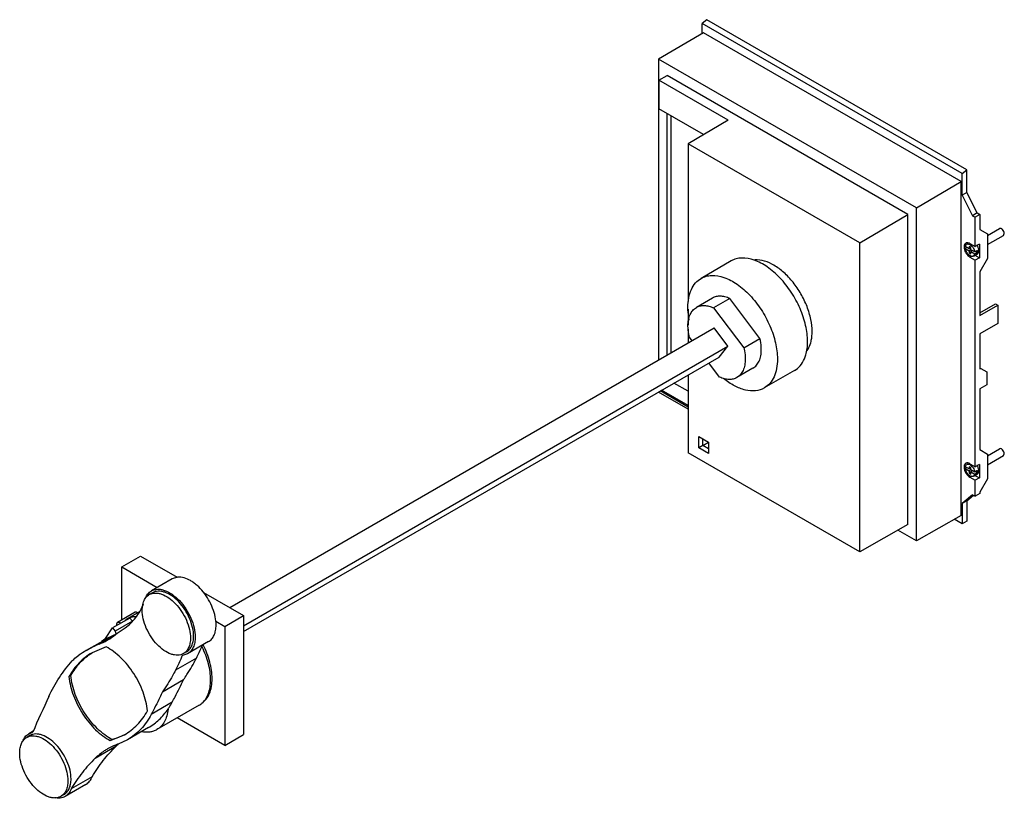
# Model space of a CAD drawing. Header units: millimetres. Extents: x 75 to 581, y 258 to 657.
import ezdxf

# ---------------------------------------------------------------- set-up
doc = ezdxf.new("R2010")
doc.units = ezdxf.units.MM
doc.header["$LTSCALE"] = 59.507489
doc.layers.add('00_COMPONENTS_1', color=7, linetype='CONTINUOUS')

msp = doc.modelspace()

# ---------------------------------------------------------------- linework, layer by layer
at = {"layer": '00_COMPONENTS_1', "color": 7, "linetype": 'Continuous'}
for p, q in [((427.82, 657.46), (425.42, 655.59)), ((425.42, 650.38), (425.42, 655.59)), ((559.06, 578.43), (425.42, 655.59)), ((561.46, 580.3), (427.82, 657.46)), ((426.05, 650.75), (403.07, 637.26)), ((558.42, 574.33), (426.05, 650.75)), ((403.07, 637.26), (403.07, 482.7)), ((535.44, 560.83), (403.07, 637.26)), ((403.14, 626.38), (407.38, 628.87)), ((531.13, 557.43), (407.38, 628.87)), ((403.14, 626.38), (403.14, 611.72)), ((438.72, 605.84), (403.14, 626.38)), ((426.13, 598.45), (403.14, 611.72)), ((407.38, 485.19), (407.38, 609.27)), ((409.51, 486.42), (409.51, 608.05)), ((438.72, 605.84), (418.21, 593.79)), ((418.21, 593.79), (418.21, 512.68)), ((506.38, 542.89), (418.21, 593.79)), ((559.06, 578.43), (561.46, 580.3)), ((559.06, 567.41), (559.06, 578.43)), ((561.46, 568.8), (561.46, 580.3)), ((535.44, 560.83), (558.42, 574.33)), ((558.42, 402.86), (558.42, 574.33)), ((561.46, 568.8), (559.06, 567.41)), ((559.06, 567.41), (564.36, 556.81)), ((566.77, 558.2), (561.46, 568.8)), ((506.38, 542.89), (531.13, 557.43)), ((531.13, 398.21), (531.13, 557.43)), ((535.44, 389.82), (535.44, 560.83)), ((566.77, 558.2), (564.36, 556.81)), ((564.36, 556.81), (565.71, 556.04)), ((568.11, 557.42), (565.71, 556.04)), ((566.77, 558.2), (568.11, 557.42)), ((568.11, 557.42), (568.11, 549.75)), ((565.71, 540.93), (565.71, 556.04)), ((568.11, 549.75), (572.07, 547.46)), ((572.07, 546.63), (578.21, 550.17)), ((572.07, 547.46), (572.07, 534.81)), ((572.07, 542.01), (580.21, 546.71)), ((580.21, 546.71), (580.63, 547.63)), ((506.38, 384.17), (506.38, 542.89)), ((560.58, 540.99), (561.27, 542.12)), ((561.61, 542.32), (562.22, 542.67)), ((562.95, 542.52), (565.71, 540.93)), ((567.83, 542.16), (565.71, 540.93)), ((567.83, 542.16), (567.83, 535.21)), ((562.62, 539.81), (560.58, 540.99)), ((561.43, 540.5), (560.58, 540.01)), ((560.58, 540.01), (562.62, 538.83)), ((563.42, 540.51), (562.62, 540.96)), ((562.62, 540.96), (562.62, 539.81)), ((563.42, 540.27), (562.62, 539.81)), ((563.44, 539.31), (562.62, 538.83)), ((562.62, 538.83), (562.62, 537.68)), ((563.42, 538.14), (562.62, 537.68)), ((562.62, 537.68), (563.42, 537.22)), ((563.85, 536.1), (562.95, 535.58)), ((563.16, 540.07), (563.42, 539.93)), ((563.42, 539.35), (563.42, 540.51)), ((565.46, 538.18), (563.42, 539.35)), ((564.26, 538.86), (563.42, 538.37)), ((563.42, 538.37), (565.46, 537.2)), ((563.42, 537.22), (563.42, 538.37)), ((563.97, 539.04), (563.97, 538.69)), ((564.77, 536.06), (566.82, 537.25)), ((565.46, 537.2), (564.77, 536.06)), ((566.8, 538.95), (565.46, 538.18)), ((565.46, 537.2), (566.8, 537.97)), ((565.56, 536.52), (567.83, 535.21)), ((565.95, 538.46), (566.8, 537.97)), ((440.35, 533.56), (424.86, 524.62)), ((562.95, 535.58), (565.71, 533.99)), ((567.83, 535.21), (565.71, 533.99)), ((565.71, 427.84), (565.71, 533.99)), ((572.07, 534.81), (568.11, 527.95)), ((568.11, 527.95), (568.11, 505.62)), ((430.71, 514.49), (422.44, 509.71)), ((439.58, 514.25), (431.3, 509.47)), ((455.08, 493.73), (439.58, 514.25)), ((568.11, 506.84), (576.17, 511.5)), ((568.11, 505.62), (577.23, 510.88)), ((576.17, 511.5), (577.23, 510.88)), ((577.23, 510.88), (577.23, 501.41)), ((418.21, 508.85), (418.21, 500.5)), ((431.3, 509.47), (446.81, 488.95)), ((577.23, 501.41), (568.11, 496.15)), ((182.77, 355.51), (431.59, 499.17)), ((418.21, 498.46), (418.21, 491.44)), ((438.68, 489.77), (431.59, 499.17)), ((568.11, 496.15), (568.11, 478.1)), ((420.25, 492.62), (418.87, 494.44)), ((446.81, 488.95), (455.08, 493.73)), ((189.87, 346.12), (438.68, 489.77)), ((434.1, 484.23), (438.68, 489.77)), ((189.87, 343.22), (434.1, 484.23)), ((434.38, 473.92), (428.87, 481.21)), ((451.51, 478.46), (443.24, 473.68)), ((472.85, 477.27), (457.36, 468.33)), ((568.11, 478.59), (568.53, 478.35)), ((568.11, 478.1), (568.53, 478.35)), ((568.53, 478.35), (571.58, 476.59)), ((571.58, 476.59), (571.58, 469.95)), ((418.21, 466.66), (410.94, 470.86)), ((418.21, 475.05), (418.21, 435.07)), ((403.07, 466.31), (403.07, 466.25)), ((418.21, 457.51), (403.07, 466.25)), ((418.21, 458.54), (403.91, 466.8)), ((418.21, 459.32), (404.58, 467.18)), ((571.58, 469.95), (568.11, 467.95)), ((568.11, 467.95), (568.11, 436.66)), ((423.65, 443.44), (428.74, 440.5)), ((423.65, 437.56), (423.65, 443.44)), ((425.75, 438.83), (428.71, 440.54)), ((425.77, 438.79), (425.77, 442.21)), ((428.74, 440.5), (428.74, 434.62)), ((506.38, 384.17), (418.21, 435.07)), ((425.77, 438.79), (423.65, 437.56)), ((428.74, 434.62), (423.65, 437.56)), ((428.74, 437.07), (425.77, 438.79)), ((568.11, 436.66), (572.07, 434.38)), ((572.07, 433.54), (578.21, 437.09)), ((572.07, 434.38), (572.07, 421.72)), ((572.07, 428.92), (580.21, 433.62)), ((580.21, 433.62), (580.63, 434.54)), ((560.58, 427.91), (561.27, 429.04)), ((562.62, 426.73), (560.58, 427.91)), ((561.43, 427.42), (560.58, 426.93)), ((560.58, 426.93), (562.62, 425.75)), ((561.61, 429.23), (562.22, 429.58)), ((563.42, 427.42), (562.62, 427.88)), ((562.62, 427.88), (562.62, 426.73)), ((563.42, 427.18), (562.62, 426.73)), ((563.44, 426.22), (562.62, 425.75)), ((562.62, 425.75), (562.62, 424.6)), ((563.42, 425.05), (562.62, 424.6)), ((562.95, 429.44), (565.71, 427.84)), ((563.16, 426.99), (563.42, 426.84)), ((563.42, 426.27), (563.42, 427.42)), ((565.46, 425.09), (563.42, 426.27)), ((564.26, 425.78), (563.42, 425.29)), ((563.42, 425.29), (565.46, 424.11)), ((563.42, 424.14), (563.42, 425.29)), ((563.97, 425.95), (563.97, 425.61)), ((566.8, 425.87), (565.46, 425.09)), ((565.46, 424.11), (566.8, 424.89)), ((567.83, 429.07), (565.71, 427.84)), ((565.95, 425.38), (566.8, 424.89)), ((567.83, 429.07), (567.83, 422.13)), ((562.62, 424.6), (563.42, 424.14)), ((563.85, 423.02), (562.95, 422.5)), ((562.95, 422.5), (565.71, 420.9)), ((564.77, 422.98), (566.82, 424.16)), ((565.46, 424.11), (564.77, 422.98)), ((565.56, 423.44), (567.83, 422.13)), ((567.83, 422.13), (565.71, 420.9)), ((565.71, 412.75), (565.71, 420.9)), ((572.07, 421.72), (568.11, 414.86)), ((568.11, 414.86), (568.11, 414.13)), ((564.36, 413.52), (559.06, 409.05)), ((561.46, 410.44), (559.06, 409.05)), ((561.46, 410.44), (564.81, 413.26)), ((561.46, 410.44), (561.46, 399.88)), ((564.36, 413.52), (565.71, 412.75)), ((568.11, 414.13), (565.71, 412.75)), ((559.06, 409.05), (559.06, 398.49)), ((558.42, 402.86), (535.44, 389.82)), ((559.06, 398.49), (554.93, 400.88)), ((561.46, 399.88), (559.06, 398.49)), ((531.13, 398.21), (506.38, 384.17)), ((535.44, 389.82), (525.98, 395.29)), ((127.29, 376.4), (136.94, 381.97)), ((136.94, 381.97), (155.78, 371.09)), ((127.29, 349.19), (127.29, 376.4)), ((127.29, 376.4), (145.55, 365.86)), ((153.28, 370.32), (142.54, 364.12)), ((156.01, 371.16), (153.28, 370.32)), ((143.1, 363.15), (141.47, 362.21)), ((169.36, 363.25), (189.87, 351.42)), ((131.42, 350.19), (122.61, 345.1)), ((134.16, 353.16), (125.18, 347.97)), ((136.48, 353.44), (130.15, 349.79)), ((131.33, 350.36), (131.37, 350.38)), ((131.33, 350.36), (131.36, 350.38)), ((132.8, 348.51), (131.42, 350.19)), ((180.21, 345.84), (189.87, 351.42)), ((189.87, 351.42), (189.87, 290.3)), ((119.04, 339.65), (122.61, 345.1)), ((122.61, 345.1), (124, 343.43)), ((132.8, 348.51), (124, 343.43)), ((132.8, 348.49), (132.8, 348.51)), ((175.61, 348.5), (180.21, 345.84)), ((180.21, 345.84), (180.21, 284.73)), ((118.76, 339.04), (109.02, 333.42)), ((123.12, 341.01), (115.77, 336.77)), ((124, 343.43), (124.33, 341.94)), ((119.29, 335.34), (112.06, 332.34)), ((171.9, 338.07), (161.16, 331.86)), ((165.64, 329.53), (154.9, 323.33)), ((161.16, 331.86), (158.43, 331.02)), ((160.6, 332.83), (158.97, 331.9)), ((101.13, 320.68), (100.18, 320.13)), ((148.3, 312.36), (159.05, 318.56)), ((153.21, 306.9), (142.46, 300.7)), ((167.07, 305.4), (145.33, 292.85)), ((167.05, 305.39), (167.07, 305.4)), ((180.21, 284.73), (155.74, 298.86)), ((141.02, 293.89), (130.27, 287.69)), ((80.13, 289.81), (78.51, 288.88)), ((81.8, 292.07), (79.57, 290.78)), ((79.57, 290.78), (81.56, 291.52)), ((121.43, 287.23), (128.66, 290.23)), ((180.21, 284.73), (189.87, 290.3)), ((124.36, 284.32), (113.61, 278.12)), ((122.38, 287.78), (121.43, 287.23)), ((130.27, 287.69), (125.42, 285.45)), ((112.07, 268.71), (101.33, 262.5)), ((108.94, 264.74), (98.19, 258.53)), ((97.63, 259.5), (96.01, 258.56))]:
    msp.add_line(p, q, dxfattribs=at)
for centre, radius, start, end in [((561.86, 541.11), 1.17, 111.2297, 120.0546), ((564.74, 542.16), 2.67, 164.8123, 166.7991), ((561.46, 539.25), 3.12, 59.973, 63.3201), ((561.59, 538.27), 6.04, 32.4498, 34.0503), ((561.55, 538.25), 6.08, 30.3757, 32.4505), ((561.59, 538.27), 6.04, 27.1598, 30.3809), ((559.68, 537.18), 5.87, 32.9162, 39.1334), ((564.21, 538.4), 2.62, 350.6548, 353.9743), ((564.06, 538.85), 3.48, 0.0506, 4.1636), ((564.46, 538.85), 3.09, 356.3112, 0.0283), ((470.49, 512.97), 52.43, 218.307, 219.2114), ((561.86, 428.02), 1.17, 111.2297, 120.0546), ((564.74, 429.08), 2.67, 164.8123, 166.7991), ((561.46, 426.16), 3.12, 59.973, 63.3201), ((559.68, 424.09), 5.87, 32.9162, 39.1334), ((561.59, 425.18), 6.04, 32.4498, 34.0503), ((561.55, 425.16), 6.08, 30.3757, 32.4505), ((561.59, 425.18), 6.04, 27.1598, 30.3809), ((564.21, 425.31), 2.62, 350.6548, 353.9743), ((564.06, 425.76), 3.48, 0.0506, 4.1636), ((564.46, 425.76), 3.09, 356.3112, 0.0283), ((134.95, 341.5), 9.58, 120.0268, 129.4513), ((134.93, 341.52), 9.55, 112.1444, 119.9825), ((95.44, 391.69), 57.43, 300.9851, 305.8092), ((136.06, 313.68), 31.05, 124.3335, 128.0024), ((135.89, 313.92), 30.75, 123.2188, 124.3285), ((148.8, 287), 60.09, 119.4875, 119.9998), ((148.92, 286.79), 60.33, 114.36, 119.4821), ((139.17, 281.2), 60.29, 112.8357, 119.9969), ((101.97, 369.52), 35.55, 292.8454, 299.9875), ((139.14, 281.27), 60.22, 120.0025, 124.2701), ((892.12, -63.41), 884.86, 155.04875, 156.35199), ((162.28, 313.65), 9.54, 300.0977, 306.4567), ((162.23, 313.73), 9.63, 306.455, 308.5415), ((147.9, 260.02), 33.83, 131.4641, 134.0366)]:
    msp.add_arc(centre, radius, start, end, dxfattribs=at)
for points, knots in [([(580.63, 547.63), (580.63, 547.98), (580.43, 548.72), (579.92, 549.51), (579.38, 549.99), (578.88, 550.27), (578.42, 550.29), (578.21, 550.17)], [0, 0, 0, 0, 0.271127, 0.563803, 0.698535, 0.816718, 1, 1, 1, 1]), ([(560.45, 542.43), (560.39, 542.35), (560.13, 542), (560.01, 541.57), (559.97, 541.24)], [0, 0, 0, 0, 0.228887, 1, 1, 1, 1]), ([(562.95, 542.52), (562.82, 542.6), (562.33, 542.84), (561.77, 542.97), (561.38, 542.92)], [0, 0, 0, 0, 0.281036, 1, 1, 1, 1]), ([(561.43, 542.2), (561.53, 542.24), (562.01, 542.35), (562.52, 542.21), (562.86, 542.04)], [0, 0, 0, 0, 0.223951, 1, 1, 1, 1]), ([(563.02, 541.95), (563.13, 541.89), (563.58, 541.59), (563.97, 541.2), (564.23, 540.88)], [0, 0, 0, 0, 0.232741, 1, 1, 1, 1]), ([(559.94, 540.79), (559.94, 540.72), (559.95, 540.44), (559.98, 540.16), (560.02, 539.95)], [0, 0, 0, 0, 0.239968, 1, 1, 1, 1]), ([(560.02, 539.95), (560.19, 539.05), (560.92, 537.37), (562.19, 536.02), (562.95, 535.58)], [0, 0, 0, 0, 0.512878, 1, 1, 1, 1]), ([(564.77, 536.06), (564.61, 535.97), (564.21, 535.86), (563.56, 535.96), (562.89, 536.28), (561.99, 537), (561.08, 538.23), (560.66, 539.41), (560.58, 540.01)], [0, 0, 0, 0, 0.086878, 0.184776, 0.29909, 0.429431, 0.718147, 1, 1, 1, 1]), ([(565.17, 539.27), (565.2, 539.18), (565.33, 538.82), (565.42, 538.45), (565.46, 538.18)], [0, 0, 0, 0, 0.259517, 1, 1, 1, 1]), ([(566.82, 537.25), (567.03, 537.37), (567.41, 537.81), (567.52, 538.35), (567.54, 538.65)], [0, 0, 0, 0, 0.455057, 1, 1, 1, 1]), ([(567.54, 539.1), (567.52, 539.26), (567.43, 539.92), (567.2, 540.57), (566.96, 541.02)], [0, 0, 0, 0, 0.234009, 1, 1, 1, 1]), ([(479.58, 492.14), (479.58, 494.92), (478.8, 500.76), (475.9, 509.34), (471.43, 517.6), (465.75, 524.87), (459.32, 530.56), (452.62, 534.24), (446.94, 535.35), (442.92, 534.75), (441.15, 534.02), (440.35, 533.56)], [0, 0, 0, 0, 0.128748, 0.270399, 0.417619, 0.56203, 0.695759, 0.813071, 0.912474, 0.957122, 1, 1, 1, 1]), ([(481.91, 497.25), (481.91, 499.35), (481.4, 503.75), (479.42, 510.29), (476.32, 516.72), (472.32, 522.63), (467.63, 527.64), (461.43, 532.33), (455.83, 534.34), (452.43, 534.07)], [0, 0, 0, 0, 0.123366, 0.258382, 0.399735, 0.541145, 0.676344, 0.799962, 1, 1, 1, 1]), ([(424.86, 524.62), (425.66, 525.08), (427.43, 525.81), (431.45, 526.4), (437.14, 525.3), (443.83, 521.62), (450.27, 515.93), (455.95, 508.66), (460.42, 500.4), (463.32, 491.82), (464.1, 485.98), (464.1, 483.2)], [0, 0, 0, 0, 0.042878, 0.087525, 0.186929, 0.30424, 0.437967, 0.582376, 0.729597, 0.87125, 1, 1, 1, 1]), ([(418.13, 509.74), (418.13, 511.39), (418.38, 514.52), (419.65, 518.82), (421.78, 522.31), (423.79, 524), (424.86, 524.62)], [0, 0, 0, 0, 0.289786, 0.549055, 0.78223, 1, 1, 1, 1]), ([(439.58, 514.25), (438.79, 514.61), (437.22, 515.18), (434.85, 515.55), (432.64, 515.35), (431.31, 514.83), (430.72, 514.49)], [0, 0, 0, 0, 0.283338, 0.540601, 0.77635, 1, 1, 1, 1]), ([(418.76, 503.21), (418.66, 503.76), (418.31, 505.93), (418.13, 508.12), (418.13, 509.74)], [0, 0, 0, 0, 0.259634, 1, 1, 1, 1]), ([(418.13, 500.19), (418.13, 501.24), (418.29, 503.25), (419.11, 506), (420.47, 508.23), (421.76, 509.31), (422.44, 509.71)], [0, 0, 0, 0, 0.289748, 0.549083, 0.782215, 1, 1, 1, 1]), ([(422.44, 509.71), (423.04, 510.05), (424.37, 510.57), (426.58, 510.77), (428.95, 510.4), (430.51, 509.83), (431.3, 509.47)], [0, 0, 0, 0, 0.22365, 0.459399, 0.716662, 1, 1, 1, 1]), ([(418.87, 494.44), (418.75, 494.93), (418.34, 496.82), (418.13, 498.76), (418.13, 500.19)], [0, 0, 0, 0, 0.262095, 1, 1, 1, 1]), ([(481.17, 491.48), (481.3, 491.92), (481.75, 493.81), (481.91, 495.76), (481.91, 497.25)], [0, 0, 0, 0, 0.236074, 1, 1, 1, 1]), ([(455.82, 487.98), (455.82, 488.44), (455.75, 490.38), (455.43, 492.3), (455.08, 493.73)], [0, 0, 0, 0, 0.237636, 1, 1, 1, 1]), ([(477.97, 483.32), (478.24, 483.95), (479.25, 486.79), (479.58, 489.83), (479.58, 492.14)], [0, 0, 0, 0, 0.230848, 1, 1, 1, 1]), ([(479.3, 487.43), (479.5, 487.72), (480.3, 488.98), (480.86, 490.38), (481.17, 491.48)], [0, 0, 0, 0, 0.238406, 1, 1, 1, 1]), ([(446.81, 488.95), (446.93, 488.46), (447.34, 486.57), (447.55, 484.63), (447.55, 483.2)], [0, 0, 0, 0, 0.262095, 1, 1, 1, 1]), ([(451.51, 478.46), (452.2, 478.85), (453.48, 479.93), (454.85, 482.17), (455.66, 484.92), (455.82, 486.93), (455.82, 487.98)], [0, 0, 0, 0, 0.217785, 0.450917, 0.710252, 1, 1, 1, 1]), ([(447.55, 483.2), (447.55, 482.15), (447.39, 480.14), (446.58, 477.39), (445.21, 475.16), (443.93, 474.08), (443.24, 473.68)], [0, 0, 0, 0, 0.289748, 0.549083, 0.782215, 1, 1, 1, 1]), ([(464.1, 483.2), (464.1, 481.56), (463.85, 478.43), (462.58, 474.12), (460.44, 470.63), (458.44, 468.95), (457.37, 468.33)], [0, 0, 0, 0, 0.289786, 0.549055, 0.78223, 1, 1, 1, 1]), ([(472.85, 477.27), (473.97, 477.91), (476.05, 479.69), (477.43, 482.04), (477.97, 483.32)], [0, 0, 0, 0, 0.481667, 1, 1, 1, 1]), ([(443.24, 473.68), (442.65, 473.34), (441.31, 472.82), (439.1, 472.62), (436.73, 472.99), (435.17, 473.56), (434.38, 473.92)], [0, 0, 0, 0, 0.22365, 0.459399, 0.716662, 1, 1, 1, 1]), ([(457.37, 468.33), (456.01, 467.54), (452.74, 466.53), (447.35, 467.05), (441.72, 469.33), (438.18, 471.77), (436.42, 473.21)], [0, 0, 0, 0, 0.206997, 0.436234, 0.700088, 1, 1, 1, 1]), ([(580.63, 434.54), (580.63, 434.9), (580.43, 435.64), (579.92, 436.42), (579.38, 436.9), (578.88, 437.19), (578.42, 437.21), (578.21, 437.09)], [0, 0, 0, 0, 0.271127, 0.563803, 0.698535, 0.816718, 1, 1, 1, 1]), ([(562.95, 429.44), (562.82, 429.51), (562.33, 429.76), (561.77, 429.88), (561.38, 429.83)], [0, 0, 0, 0, 0.281036, 1, 1, 1, 1]), ([(559.94, 427.7), (559.94, 427.63), (559.95, 427.35), (559.98, 427.07), (560.02, 426.86)], [0, 0, 0, 0, 0.239968, 1, 1, 1, 1]), ([(560.45, 429.34), (560.39, 429.27), (560.13, 428.91), (560.01, 428.48), (559.97, 428.15)], [0, 0, 0, 0, 0.228887, 1, 1, 1, 1]), ([(560.02, 426.86), (560.19, 425.96), (560.92, 424.28), (562.19, 422.93), (562.95, 422.5)], [0, 0, 0, 0, 0.512878, 1, 1, 1, 1]), ([(564.77, 422.98), (564.61, 422.88), (564.21, 422.77), (563.56, 422.87), (562.89, 423.19), (561.99, 423.91), (561.08, 425.15), (560.66, 426.33), (560.58, 426.93)], [0, 0, 0, 0, 0.086878, 0.184776, 0.29909, 0.429431, 0.718147, 1, 1, 1, 1]), ([(561.43, 429.12), (561.53, 429.16), (562.01, 429.27), (562.52, 429.12), (562.86, 428.95)], [0, 0, 0, 0, 0.223951, 1, 1, 1, 1]), ([(563.02, 428.87), (563.13, 428.8), (563.58, 428.5), (563.97, 428.12), (564.23, 427.8)], [0, 0, 0, 0, 0.232741, 1, 1, 1, 1]), ([(565.17, 426.18), (565.2, 426.09), (565.33, 425.74), (565.42, 425.37), (565.46, 425.09)], [0, 0, 0, 0, 0.259517, 1, 1, 1, 1]), ([(566.82, 424.16), (567.03, 424.28), (567.41, 424.72), (567.52, 425.27), (567.54, 425.56)], [0, 0, 0, 0, 0.455057, 1, 1, 1, 1]), ([(567.54, 426.01), (567.52, 426.17), (567.43, 426.84), (567.2, 427.48), (566.96, 427.94)], [0, 0, 0, 0, 0.234009, 1, 1, 1, 1]), ([(175.76, 346.59), (175.76, 348), (175.41, 350.95), (174.08, 355.33), (172.01, 359.63), (169.32, 363.58), (166.66, 366.42), (164.36, 368.28), (161.31, 370.3), (158.27, 371.36), (156.01, 371.16)], [0, 0, 0, 0, 0.123487, 0.258659, 0.400151, 0.541644, 0.676824, 0.740371, 0.800463, 1, 1, 1, 1]), ([(142.54, 364.12), (143, 364.38), (144.01, 364.8), (145.68, 365.05), (147.47, 364.91), (150.08, 364.22), (153.41, 362.4), (157.09, 359.14), (160.34, 354.97), (162.9, 350.24), (164.57, 345.33), (165.01, 341.98), (165.01, 340.39)], [0, 0, 0, 0, 0.04286, 0.08749, 0.135326, 0.187293, 0.30456, 0.43823, 0.582575, 0.729727, 0.871315, 1, 1, 1, 1]), ([(138.56, 358.57), (138.85, 359.34), (139.6, 360.76), (140.82, 361.83), (141.47, 362.21)], [0, 0, 0, 0, 0.521157, 1, 1, 1, 1]), ([(139.48, 360.36), (139.79, 361.16), (140.59, 362.62), (141.86, 363.72), (142.54, 364.12)], [0, 0, 0, 0, 0.520349, 1, 1, 1, 1]), ([(141.47, 362.21), (141.9, 362.46), (142.85, 362.85), (144.42, 363.08), (146.11, 362.96), (148.56, 362.31), (151.69, 360.59), (155.15, 357.53), (158.21, 353.61), (160.61, 349.17), (162.17, 344.55), (162.59, 341.4), (162.59, 339.91)], [0, 0, 0, 0, 0.042861, 0.087491, 0.135325, 0.18729, 0.304555, 0.438223, 0.582569, 0.729723, 0.871311, 1, 1, 1, 1]), ([(164.22, 340.85), (164.22, 342.34), (163.8, 345.49), (162.24, 350.11), (159.83, 354.55), (156.77, 358.47), (153.31, 361.53), (150.18, 363.24), (147.73, 363.9), (146.05, 364.02), (144.48, 363.79), (143.53, 363.39), (143.1, 363.15)], [0, 0, 0, 0, 0.128687, 0.270275, 0.41743, 0.561778, 0.695448, 0.812713, 0.864677, 0.91251, 0.957139, 1, 1, 1, 1]), ([(129.04, 345.12), (131.09, 346.59), (134.87, 350.33), (137.46, 354.94), (138.53, 357.43)], [0, 0, 0, 0, 0.482506, 1, 1, 1, 1]), ([(137.84, 354.2), (137.84, 354.59), (137.9, 356.07), (138.18, 357.55), (138.56, 358.57)], [0, 0, 0, 0, 0.268365, 1, 1, 1, 1]), ([(158.97, 331.9), (158.54, 331.65), (157.59, 331.25), (156.02, 331.02), (154.33, 331.15), (151.88, 331.8), (148.75, 333.51), (145.29, 336.57), (142.23, 340.49), (139.82, 344.94), (138.26, 349.55), (137.84, 352.7), (137.84, 354.2)], [0, 0, 0, 0, 0.042861, 0.087491, 0.135325, 0.18729, 0.304555, 0.438223, 0.582569, 0.729723, 0.871311, 1, 1, 1, 1]), ([(131.36, 350.38), (131.62, 350.48), (132.67, 350.85), (133.79, 351.05), (134.63, 351.1)], [0, 0, 0, 0, 0.244803, 1, 1, 1, 1]), ([(135.44, 352.86), (135.33, 352.95), (135.12, 353.1), (134.77, 353.24), (134.44, 353.27), (134.24, 353.21), (134.16, 353.16)], [0, 0, 0, 0, 0.299733, 0.563495, 0.792798, 1, 1, 1, 1]), ([(124.76, 347.06), (124.76, 347.25), (124.81, 347.6), (125.04, 347.9), (125.18, 347.97)], [0, 0, 0, 0, 0.550852, 1, 1, 1, 1]), ([(124.85, 346.44), (124.84, 346.5), (124.79, 346.7), (124.76, 346.91), (124.76, 347.06)], [0, 0, 0, 0, 0.263261, 1, 1, 1, 1]), ([(125.18, 347.97), (125.27, 348.03), (125.52, 348.09), (125.91, 348.02), (126.32, 347.81), (126.57, 347.59), (126.69, 347.47)], [0, 0, 0, 0, 0.199634, 0.427093, 0.694784, 1, 1, 1, 1]), ([(171.9, 338.07), (172.52, 338.42), (173.67, 339.39), (174.89, 341.39), (175.62, 343.86), (175.76, 345.65), (175.76, 346.59)], [0, 0, 0, 0, 0.217763, 0.45095, 0.710189, 1, 1, 1, 1]), ([(119.73, 338.74), (120.2, 339.01), (122.04, 340.12), (123.77, 341.41), (125, 342.45)], [0, 0, 0, 0, 0.249269, 1, 1, 1, 1]), ([(162.59, 339.91), (162.59, 339.02), (162.46, 337.33), (161.78, 335.02), (160.63, 333.14), (159.55, 332.23), (158.97, 331.9)], [0, 0, 0, 0, 0.2898, 0.549051, 0.78223, 1, 1, 1, 1]), ([(160.6, 332.83), (161.17, 333.17), (162.25, 334.08), (163.4, 335.96), (164.09, 338.27), (164.22, 339.96), (164.22, 340.85)], [0, 0, 0, 0, 0.217768, 0.450947, 0.7102, 1, 1, 1, 1]), ([(165.01, 340.39), (165.01, 339.45), (164.87, 337.65), (164.14, 335.19), (162.92, 333.19), (161.77, 332.22), (161.16, 331.86)], [0, 0, 0, 0, 0.289811, 0.54905, 0.782237, 1, 1, 1, 1]), ([(140.54, 302.44), (140.21, 305.74), (138.5, 312.51), (133.8, 321.83), (128.31, 328.66), (123.27, 332.97), (120.62, 334.65), (119.29, 335.34)], [0, 0, 0, 0, 0.245842, 0.51015, 0.768813, 0.889007, 1, 1, 1, 1]), ([(165.64, 329.53), (165.92, 330.07), (167.02, 332.29), (168.04, 334.54), (168.77, 336.25)], [0, 0, 0, 0, 0.247333, 1, 1, 1, 1]), ([(172.95, 318.42), (172.95, 321.21), (172.05, 327.09), (169.94, 332.61), (168.58, 335.38)], [0, 0, 0, 0, 0.475022, 1, 1, 1, 1]), ([(173.72, 319.03), (173.72, 321.9), (172.77, 327.95), (170.54, 333.62), (169.1, 336.45)], [0, 0, 0, 0, 0.474816, 1, 1, 1, 1]), ([(112.06, 332.34), (109.64, 330.94), (105.07, 327.35), (101.64, 322.67), (100.18, 320.13)], [0, 0, 0, 0, 0.487934, 1, 1, 1, 1]), ([(101.13, 320.68), (102.5, 323.06), (105.67, 327.46), (109.85, 330.93), (112.07, 332.33)], [0, 0, 0, 0, 0.511933, 1, 1, 1, 1]), ([(101.87, 328.12), (102.12, 328.4), (103.16, 329.46), (104.31, 330.41), (105.23, 331.03)], [0, 0, 0, 0, 0.253192, 1, 1, 1, 1]), ([(158.43, 331.02), (158.16, 330.36), (157.06, 327.76), (155.85, 325.2), (154.9, 323.33)], [0, 0, 0, 0, 0.253145, 1, 1, 1, 1]), ([(159.05, 318.56), (159.65, 319.42), (162.05, 322.95), (164.18, 326.66), (165.64, 329.53)], [0, 0, 0, 0, 0.245673, 1, 1, 1, 1]), ([(89.84, 309.87), (91.42, 313.26), (94.96, 319.68), (99.45, 325.49), (101.87, 328.12)], [0, 0, 0, 0, 0.51185, 1, 1, 1, 1]), ([(100.18, 320.13), (100.5, 316.82), (102.21, 310.06), (106.92, 300.74), (112.41, 293.9), (117.45, 289.59), (120.09, 287.91), (121.43, 287.23)], [0, 0, 0, 0, 0.245842, 0.51015, 0.768813, 0.889007, 1, 1, 1, 1]), ([(122.38, 287.78), (121.05, 288.46), (118.4, 290.15), (113.36, 294.45), (107.87, 301.29), (103.17, 310.61), (101.46, 317.37), (101.13, 320.68)], [0, 0, 0, 0, 0.110993, 0.231187, 0.48985, 0.754158, 1, 1, 1, 1]), ([(154.9, 323.33), (154.4, 322.36), (152.4, 318.59), (150.14, 314.96), (148.3, 312.36)], [0, 0, 0, 0, 0.254656, 1, 1, 1, 1]), ([(168.44, 306.45), (169.29, 307.03), (170.87, 308.53), (172.53, 311.49), (173.53, 315.07), (173.72, 317.67), (173.72, 319.03)], [0, 0, 0, 0, 0.217826, 0.452111, 0.711638, 1, 1, 1, 1]), ([(153.21, 306.9), (153.72, 307.86), (155.73, 311.71), (157.65, 315.61), (159.05, 318.56)], [0, 0, 0, 0, 0.248315, 1, 1, 1, 1]), ([(168.23, 306.19), (169, 306.81), (170.41, 308.34), (171.89, 311.22), (172.77, 314.66), (172.95, 317.12), (172.95, 318.42)], [0, 0, 0, 0, 0.218296, 0.453785, 0.713447, 1, 1, 1, 1]), ([(148.3, 312.36), (147.83, 311.37), (145.96, 307.45), (143.99, 303.57), (142.46, 300.7)], [0, 0, 0, 0, 0.251719, 1, 1, 1, 1]), ([(151.1, 303.4), (151.29, 303.68), (152.04, 304.82), (152.73, 306), (153.21, 306.9)], [0, 0, 0, 0, 0.24667, 1, 1, 1, 1]), ([(128.66, 290.23), (131.08, 291.62), (135.65, 295.22), (139.08, 299.9), (140.54, 302.44)], [0, 0, 0, 0, 0.487934, 1, 1, 1, 1]), ([(142.46, 300.7), (141.02, 297.97), (138.38, 294.17), (133.96, 290.07), (131.53, 288.41), (130.27, 287.69)], [0, 0, 0, 0, 0.512978, 0.75826, 1, 1, 1, 1]), ([(141.02, 293.89), (143, 295.03), (146.76, 297.85), (149.77, 301.44), (151.1, 303.4)], [0, 0, 0, 0, 0.491302, 1, 1, 1, 1]), ([(151.1, 303.4), (150.98, 302.23), (150.58, 300.01), (149.39, 296.99), (147.65, 294.53), (146.14, 293.32), (145.33, 292.85)], [0, 0, 0, 0, 0.283135, 0.540145, 0.776064, 1, 1, 1, 1]), ([(74.88, 280.86), (74.88, 281.75), (75.02, 283.44), (75.7, 285.75), (76.85, 287.63), (77.93, 288.54), (78.51, 288.88)], [0, 0, 0, 0, 0.2898, 0.549051, 0.78223, 1, 1, 1, 1]), ([(76.42, 286.75), (76.72, 287.61), (77.53, 289.18), (78.86, 290.37), (79.57, 290.78)], [0, 0, 0, 0, 0.522256, 1, 1, 1, 1]), ([(78.51, 288.88), (78.94, 289.12), (79.89, 289.52), (81.46, 289.75), (83.15, 289.63), (85.6, 288.97), (88.73, 287.26), (92.19, 284.2), (95.25, 280.28), (97.65, 275.84), (99.21, 271.22), (99.63, 268.07), (99.63, 266.58)], [0, 0, 0, 0, 0.042861, 0.087491, 0.135325, 0.18729, 0.304555, 0.438223, 0.582569, 0.729723, 0.871311, 1, 1, 1, 1]), ([(101.26, 267.52), (101.26, 269.01), (100.84, 272.16), (99.28, 276.77), (96.87, 281.22), (93.81, 285.14), (90.35, 288.2), (87.22, 289.91), (84.77, 290.57), (83.09, 290.69), (81.52, 290.46), (80.57, 290.06), (80.13, 289.81)], [0, 0, 0, 0, 0.128687, 0.270275, 0.41743, 0.561778, 0.695448, 0.812713, 0.864677, 0.91251, 0.957139, 1, 1, 1, 1]), ([(128.66, 290.25), (128.17, 289.99), (126.15, 288.99), (124.01, 288.22), (122.38, 287.78)], [0, 0, 0, 0, 0.248434, 1, 1, 1, 1]), ([(145.33, 292.85), (144.78, 292.53), (143.59, 292), (140.96, 291.4), (138.85, 291.51), (137.47, 291.78)], [0, 0, 0, 0, 0.236126, 0.478373, 1, 1, 1, 1]), ([(112.07, 268.71), (113.81, 271.6), (117.58, 277.1), (122.03, 282.07), (124.38, 284.34)], [0, 0, 0, 0, 0.508256, 1, 1, 1, 1]), ([(125.42, 285.45), (124.95, 285.28), (123.1, 284.58), (121.31, 283.7), (120.02, 282.96)], [0, 0, 0, 0, 0.251311, 1, 1, 1, 1]), ([(96.01, 258.56), (95.58, 258.32), (94.63, 257.92), (93.06, 257.69), (91.37, 257.81), (88.92, 258.47), (85.79, 260.18), (82.33, 263.24), (79.27, 267.16), (76.86, 271.61), (75.3, 276.22), (74.88, 279.37), (74.88, 280.86)], [0, 0, 0, 0, 0.042861, 0.087491, 0.135325, 0.18729, 0.304555, 0.438223, 0.582569, 0.729723, 0.871311, 1, 1, 1, 1]), ([(120.02, 282.96), (119.45, 282.63), (117.17, 281.22), (115.08, 279.53), (113.63, 278.13)], [0, 0, 0, 0, 0.24865, 1, 1, 1, 1]), ([(113.63, 278.13), (111.28, 275.86), (106.83, 270.9), (103.06, 265.4), (101.33, 262.5)], [0, 0, 0, 0, 0.491743, 1, 1, 1, 1]), ([(108.94, 264.74), (109.65, 265.15), (110.97, 266.32), (111.77, 267.87), (112.07, 268.71)], [0, 0, 0, 0, 0.478142, 1, 1, 1, 1]), ([(99.63, 266.58), (99.63, 265.69), (99.5, 264), (98.81, 261.69), (97.67, 259.81), (96.59, 258.9), (96.01, 258.56)], [0, 0, 0, 0, 0.2898, 0.549051, 0.78223, 1, 1, 1, 1]), ([(97.63, 259.5), (98.21, 259.84), (99.29, 260.75), (100.44, 262.63), (101.12, 264.94), (101.26, 266.63), (101.26, 267.52)], [0, 0, 0, 0, 0.217768, 0.450947, 0.7102, 1, 1, 1, 1]), ([(98.19, 258.53), (97.81, 258.31), (96.99, 257.95), (95.14, 257.56), (93.67, 257.69), (92.71, 257.9)], [0, 0, 0, 0, 0.234743, 0.476295, 1, 1, 1, 1]), ([(101.33, 262.5), (101.02, 261.66), (100.22, 260.11), (98.9, 258.94), (98.19, 258.53)], [0, 0, 0, 0, 0.521859, 1, 1, 1, 1])]:
    msp.add_open_spline(points, degree=3, knots=knots, dxfattribs=at)
for points in [[(559.97, 541.24), (559.95, 541.09), (559.94, 540.94), (559.94, 540.79)], [(560.82, 542.73), (560.69, 542.65), (560.56, 542.55), (560.45, 542.43)], [(561.38, 542.92), (561.18, 542.89), (560.99, 542.83), (560.82, 542.73)], [(564.61, 540.37), (564.83, 540.02), (565.02, 539.65), (565.17, 539.27)], [(566.8, 538.95), (566.82, 538.78), (566.84, 538.61), (566.84, 538.44)], [(566.84, 538.44), (566.84, 538.33), (566.83, 538.23), (566.82, 538.12)], [(559.97, 428.15), (559.95, 428), (559.94, 427.85), (559.94, 427.7)], [(560.82, 429.65), (560.69, 429.57), (560.56, 429.46), (560.45, 429.34)], [(561.38, 429.83), (561.18, 429.81), (560.99, 429.74), (560.82, 429.65)], [(564.61, 427.28), (564.83, 426.94), (565.02, 426.57), (565.17, 426.18)], [(566.8, 425.87), (566.82, 425.7), (566.84, 425.53), (566.84, 425.35)], [(566.84, 425.35), (566.84, 425.25), (566.83, 425.14), (566.82, 425.04)]]:
    msp.add_open_spline(points, degree=3, dxfattribs=at)

doc.saveas('drawing.dxf')
